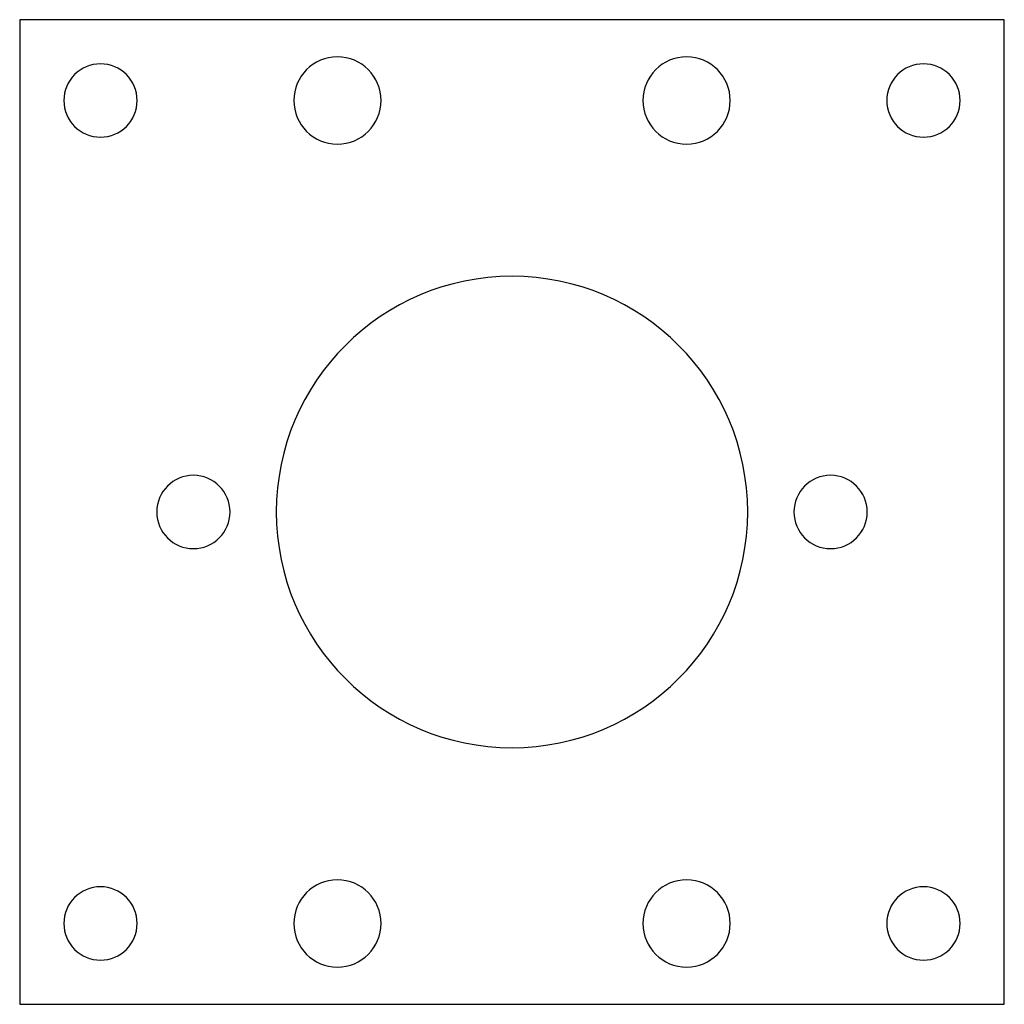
# Model space of a CAD drawing. Extents: x 1720.7 to 1777.1, y -210.4 to -154.
import ezdxf

# ---------------------------------------------------------------- set-up
doc = ezdxf.new("R2010")
doc.units = 0
doc.layers.add('INDIVIDUAL_PIECES_TO_LASER', color=7, linetype='CONTINUOUS')

msp = doc.modelspace()

# ---------------------------------------------------------------- linework, layer by layer
at = {"layer": 'INDIVIDUAL_PIECES_TO_LASER'}
msp.add_lwpolyline([(1720.669, -154.041), (1720.669, -210.441), (1777.069, -210.441), (1777.069, -154.041), (1720.669, -154.041)], dxfattribs=at)
for points in [[(1738.869, -156.171), (1740.249, -156.171), (1741.369, -157.29), (1741.369, -158.671), (1741.369, -160.052), (1740.249, -161.171), (1738.869, -161.171), (1737.488, -161.171), (1736.369, -160.052), (1736.369, -158.671), (1736.369, -157.29), (1737.488, -156.171), (1738.869, -156.171)], [(1758.869, -156.171), (1760.249, -156.171), (1761.369, -157.29), (1761.369, -158.671), (1761.369, -160.052), (1760.249, -161.171), (1758.869, -161.171), (1757.489, -161.171), (1756.369, -160.052), (1756.369, -158.671), (1756.369, -157.29), (1757.489, -156.171), (1758.869, -156.171)], [(1725.298, -160.771), (1724.139, -160.771), (1723.199, -159.831), (1723.199, -158.671), (1723.199, -157.511), (1724.139, -156.571), (1725.298, -156.571), (1726.458, -156.571), (1727.399, -157.511), (1727.399, -158.671), (1727.399, -159.831), (1726.458, -160.771), (1725.298, -160.771)], [(1772.438, -160.771), (1771.279, -160.771), (1770.338, -159.831), (1770.338, -158.671), (1770.338, -157.511), (1771.279, -156.571), (1772.438, -156.571), (1773.598, -156.571), (1774.539, -157.511), (1774.539, -158.671), (1774.539, -159.831), (1773.598, -160.771), (1772.438, -160.771)], [(1748.869, -195.741), (1741.413, -195.741), (1735.369, -189.697), (1735.369, -182.241), (1735.369, -174.785), (1741.413, -168.741), (1748.869, -168.741), (1756.325, -168.741), (1762.369, -174.785), (1762.369, -182.241), (1762.369, -189.697), (1756.325, -195.741), (1748.869, -195.741)], [(1730.619, -184.341), (1729.459, -184.341), (1728.518, -183.401), (1728.518, -182.241), (1728.518, -181.081), (1729.459, -180.141), (1730.619, -180.141), (1731.778, -180.141), (1732.719, -181.081), (1732.719, -182.241), (1732.719, -183.401), (1731.778, -184.341), (1730.619, -184.341)], [(1767.118, -184.341), (1765.959, -184.341), (1765.018, -183.401), (1765.018, -182.241), (1765.018, -181.081), (1765.959, -180.141), (1767.118, -180.141), (1768.278, -180.141), (1769.219, -181.081), (1769.219, -182.241), (1769.219, -183.401), (1768.278, -184.341), (1767.118, -184.341)], [(1738.869, -208.311), (1737.488, -208.311), (1736.369, -207.192), (1736.369, -205.811), (1736.369, -204.43), (1737.488, -203.311), (1738.869, -203.311), (1740.249, -203.311), (1741.369, -204.43), (1741.369, -205.811), (1741.369, -207.192), (1740.249, -208.311), (1738.869, -208.311)], [(1758.869, -208.311), (1757.489, -208.311), (1756.369, -207.192), (1756.369, -205.811), (1756.369, -204.43), (1757.489, -203.311), (1758.869, -203.311), (1760.249, -203.311), (1761.369, -204.43), (1761.369, -205.811), (1761.369, -207.192), (1760.249, -208.311), (1758.869, -208.311)], [(1725.298, -207.911), (1724.139, -207.911), (1723.199, -206.971), (1723.199, -205.811), (1723.199, -204.651), (1724.139, -203.711), (1725.298, -203.711), (1726.458, -203.711), (1727.399, -204.651), (1727.399, -205.811), (1727.399, -206.971), (1726.458, -207.911), (1725.298, -207.911)], [(1772.438, -207.911), (1771.279, -207.911), (1770.338, -206.971), (1770.338, -205.811), (1770.338, -204.651), (1771.279, -203.711), (1772.438, -203.711), (1773.598, -203.711), (1774.539, -204.651), (1774.539, -205.811), (1774.539, -206.971), (1773.598, -207.911), (1772.438, -207.911)]]:
    msp.add_open_spline(points, degree=3, knots=[0, 0, 0, 0, 1, 1, 1, 2, 2, 2, 3, 3, 3, 4, 4, 4, 4], dxfattribs=at)

doc.saveas('drawing.dxf')
